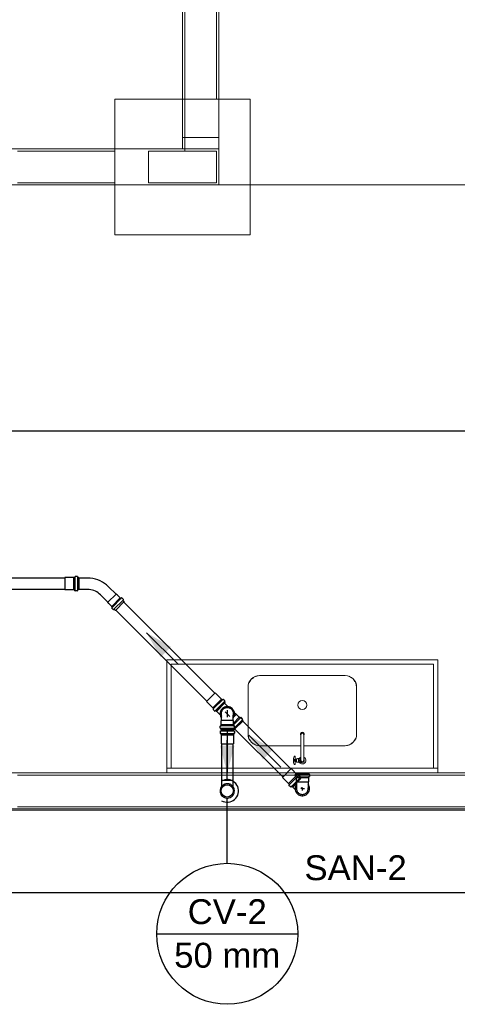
# Model space of a CAD drawing. Header units: millimetres. Extents: x -16331 to -10174, y -4135 to -3584.
# Tile 231 of 256: x -10360 to -10356, y -3954 to -3945. Entities that reach past the tile are written whole.
import ezdxf

# ---------------------------------------------------------------- set-up
doc = ezdxf.new("R2010")
doc.units = ezdxf.units.MM
doc.layers.add('A-DETL', color=7, linetype='Continuous', lineweight=5, true_color=0x00a600)
for name, color, linetype in [('CV-Condutos', 1, 'Continuous'), ('CV-Indicação coluna', 7, 'Continuous'), ('CV-Sentido conduto', 7, 'Continuous'), ('P-SANR-FIXT', 7, 'Continuous'), ('Q-CASE', 31, 'Continuous'), ('Simbolos', 7, 'Continuous'), ('Simbolos_int', 8, 'Continuous'), ('Textos', 7, 'Continuous')]:
    doc.layers.add(name, color=color, linetype=linetype)
for name, color, linetype, lineweight in [('DI-Detalhes', 1, 'Continuous', 30), ('I-WALL', 7, 'Continuous', 5), ('IFC-IfcSpace-Contorno', 250, 'Continuous', 5), ('IFC-IfcWall-Contorno', 250, 'Continuous', 5), ('IFC-IfcWallStandardCase-Contorno', 250, 'Continuous', 5), ('IFC-Pilar-Contorno', 83, 'Continuous', 5), ('IFC-Sapata-Contorno', 253, 'Continuous', 5), ('IFC-Viga-Contorno', 66, 'Continuous', 5), ('TQ-Condutos Gordura', 2, 'Continuous', 25), ('TQ-Sentido conduto Gordura', 42, 'Continuous', 30)]:
    doc.layers.add(name, color=color, linetype=linetype, lineweight=lineweight)
doc.styles.add('Arial', font='arial.ttf', dxfattribs={"height": 100})

msp = doc.modelspace()

# ---------------------------------------------------------------- hatches: boundary and pattern name
at = {"layer": 'CV-Condutos', "linetype": 'Continuous'}
msp.add_hatch(color=11, dxfattribs=at).paths.add_polyline_path([(-10358.0695, -3951.7252), (-10358.1084, -3951.8701), (-10358.0307, -3951.8701)])
at = {"layer": 'CV-Sentido conduto', "linetype": 'Continuous'}
msp.add_hatch(color=9, dxfattribs=at).paths.add_polyline_path([(-10358.0695, -3952.0154), (-10358.0048, -3951.7739), (-10358.1342, -3951.7739)])
at = {"layer": 'TQ-Sentido conduto Gordura', "linetype": 'Continuous'}
for points in [[(-10358.7846, -3950.7755), (-10358.6596, -3950.992), (-10358.5681, -3950.9005)], [(-10357.8786, -3951.6815), (-10357.7536, -3951.898), (-10357.6621, -3951.8065)]]:
    msp.add_hatch(color=42, dxfattribs=at).paths.add_polyline_path(points)

# ---------------------------------------------------------------- linework, layer by layer
at = {"layer": 'A-DETL', "color": 7, "lineweight": 5}
for p, q in [((-10358.1651, -3946.5152), (-10358.7651, -3946.5152)), ((-10358.7651, -3946.5152), (-10358.7651, -3946.7952)), ((-10358.1651, -3946.7952), (-10358.1651, -3946.5152)), ((-10358.7651, -3946.7952), (-10358.1651, -3946.7952))]:
    msp.add_line(p, q, dxfattribs=at)
at = {"layer": 'CV-Condutos'}
for p, q in [((-10358.1195, -3951.7577), (-10358.1195, -3952.084)), ((-10358.0195, -3951.7577), (-10358.0195, -3952.084))]:
    msp.add_line(p, q, dxfattribs=at)
for points in [[(-10358.0695, -3952.0752), (-10358.0695, -3951.7252)], [(-10358.1195, -3952.2618), (-10358.1056, -3952.2685), (-10358.0907, -3952.2729), (-10358.0754, -3952.275), (-10358.0599, -3952.2747), (-10358.0446, -3952.272), (-10358.0299, -3952.267), (-10358.0162, -3952.2598), (-10358.0038, -3952.2505), (-10357.9929, -3952.2395), (-10357.9839, -3952.2268), (-10357.977, -3952.213), (-10357.9722, -3952.1982), (-10357.9698, -3952.1829), (-10357.9698, -3952.1674), (-10357.9722, -3952.1521), (-10357.977, -3952.1374), (-10357.9839, -3952.1235), (-10357.9929, -3952.1109), (-10358.0038, -3952.0998), (-10358.0162, -3952.0906), (-10358.0299, -3952.0834), (-10358.0446, -3952.0783), (-10358.0599, -3952.0756), (-10358.0754, -3952.0753), (-10358.0907, -3952.0774), (-10358.1056, -3952.0819), (-10358.1195, -3952.0886)]]:
    msp.add_lwpolyline(points, dxfattribs=at)
at = {"layer": 'CV-Indicação coluna'}
for p, q in [((-10358.0695, -3952.8157), (-10358.0695, -3952.2388)), ((-10358.6931, -3953.4393), (-10357.4459, -3953.4393))]:
    msp.add_line(p, q, dxfattribs=at)
msp.add_circle((-10358.0695, -3953.4393), 0.6236, dxfattribs=at)
at = {"layer": 'CV-Sentido conduto'}
msp.add_lwpolyline([(-10358.0695, -3951.6504), (-10358.0695, -3952.0154)], dxfattribs=at)
at = {"layer": 'DI-Detalhes'}
msp.add_lwpolyline([(-10361.2555, -3948.9888), (-10352.6115, -3948.9888), (-10352.6115, -3953.0779), (-10361.2555, -3953.0779), (-10361.2555, -3948.9888)], dxfattribs=at)
at = {"layer": 'I-WALL', "lineweight": 5}
for p, q in [((-10358.4649, -3946.3952), (-10358.4649, -3946.4952)), ((-10358.1449, -3946.3952), (-10358.4649, -3946.3952)), ((-10358.1449, -3946.8152), (-10358.1449, -3946.3952)), ((-10358.4649, -3946.4952), (-10363.2651, -3946.4952)), ((-10360.2049, -3946.8152), (-10358.1449, -3946.8152)), ((-10354.6051, -3952.0152), (-10360.2049, -3952.0152)), ((-10364.8449, -3952.3352), (-10347.1649, -3952.3352))]:
    msp.add_line(p, q, dxfattribs=at)
at = {"layer": 'IFC-IfcSpace-Contorno', "lineweight": 5}
for p, q in [((-10358.4649, -3946.0502), (-10358.4649, -3944.0952)), ((-10358.1449, -3944.4152), (-10358.1449, -3946.4952)), ((-10358.4649, -3946.4952), (-10358.4649, -3946.0502)), ((-10362.9926, -3946.4952), (-10358.4649, -3946.4952)), ((-10358.1449, -3946.4952), (-10358.1449, -3946.679)), ((-10358.1449, -3946.679), (-10358.1449, -3946.8152)), ((-10359.887, -3946.8152), (-10360.2049, -3946.8152)), ((-10358.1449, -3946.8152), (-10359.887, -3946.8152)), ((-10354.9451, -3946.8152), (-10358.1449, -3946.8152)), ((-10358.1449, -3946.8152), (-10357.9632, -3946.8152)), ((-10357.9632, -3946.8152), (-10354.9451, -3946.8152)), ((-10360.2049, -3952.0152), (-10359.887, -3952.0152)), ((-10359.887, -3952.0152), (-10354.6051, -3952.0152))]:
    msp.add_line(p, q, dxfattribs=at)
at = {"layer": 'IFC-IfcWall-Contorno', "lineweight": 5}
for p, q in [((-10358.4649, -3944.4152), (-10358.4649, -3945.4789)), ((-10358.1449, -3945.4789), (-10358.1449, -3944.4152)), ((-10358.4649, -3945.4789), (-10358.4649, -3946.4417)), ((-10358.1449, -3946.4417), (-10358.1449, -3945.4789)), ((-10358.4649, -3946.4417), (-10358.4649, -3946.4861)), ((-10358.1449, -3946.4861), (-10358.1449, -3946.4417)), ((-10358.4649, -3946.4861), (-10358.4649, -3946.4952)), ((-10358.4649, -3946.4952), (-10358.4365, -3946.4952)), ((-10358.4365, -3946.4952), (-10358.1449, -3946.4952)), ((-10358.1449, -3946.4952), (-10358.1449, -3946.4861)), ((-10358.9544, -3952.0152), (-10360.2049, -3952.0152)), ((-10358.6119, -3952.0152), (-10358.9544, -3952.0152)), ((-10354.6051, -3952.0152), (-10358.6119, -3952.0152)), ((-10364.8549, -3952.3452), (-10347.1549, -3952.3452)), ((-10360.2049, -3952.3352), (-10358.9544, -3952.3352)), ((-10354.6051, -3952.3352), (-10360.2049, -3952.3352)), ((-10358.9544, -3952.3352), (-10358.6119, -3952.3352)), ((-10358.6119, -3952.3352), (-10354.6051, -3952.3352))]:
    msp.add_line(p, q, dxfattribs=at)
at = {"layer": 'IFC-IfcWallStandardCase-Contorno', "lineweight": 5}
for p, q in [((-10358.6261, -3946.4952), (-10363.2651, -3946.4952)), ((-10358.4649, -3946.4952), (-10358.6261, -3946.4952)), ((-10358.1449, -3946.4952), (-10358.4649, -3946.4952)), ((-10358.1449, -3946.5235), (-10358.1449, -3946.4952)), ((-10358.1449, -3946.8152), (-10358.1449, -3946.5235)), ((-10360.2049, -3946.8152), (-10358.6261, -3946.8152)), ((-10358.6261, -3946.8152), (-10358.1449, -3946.8152))]:
    msp.add_line(p, q, dxfattribs=at)
at = {"layer": 'IFC-Pilar-Contorno', "lineweight": 5}
for p, q in [((-10358.7651, -3946.5152), (-10358.7651, -3946.7591)), ((-10358.6879, -3946.5152), (-10358.7651, -3946.5152)), ((-10358.4451, -3946.5152), (-10358.6879, -3946.5152)), ((-10358.1651, -3946.5152), (-10358.4451, -3946.5152)), ((-10358.1651, -3946.5512), (-10358.1651, -3946.5152)), ((-10358.1651, -3946.7952), (-10358.1651, -3946.5512)), ((-10358.7651, -3946.7591), (-10358.7651, -3946.7952)), ((-10358.7651, -3946.7952), (-10358.2423, -3946.7952)), ((-10358.2423, -3946.7952), (-10358.1651, -3946.7952))]:
    msp.add_line(p, q, dxfattribs=at)
at = {"layer": 'IFC-Sapata-Contorno', "lineweight": 5}
for p, q in [((-10359.0651, -3946.0552), (-10359.0651, -3946.5152)), ((-10358.7651, -3946.0552), (-10359.0651, -3946.0552)), ((-10358.4451, -3946.0552), (-10358.7651, -3946.0552)), ((-10358.1651, -3946.0552), (-10358.4451, -3946.0552)), ((-10357.8651, -3946.0552), (-10358.1651, -3946.0552)), ((-10357.8651, -3946.5152), (-10357.8651, -3946.0552)), ((-10359.0651, -3946.5152), (-10359.0651, -3946.7952)), ((-10357.8651, -3946.7952), (-10357.8651, -3946.5152)), ((-10359.0651, -3946.7952), (-10359.0651, -3947.2552)), ((-10357.8651, -3947.2552), (-10357.8651, -3946.7952)), ((-10359.0651, -3947.2552), (-10358.4451, -3947.2552)), ((-10358.4451, -3947.2552), (-10358.1651, -3947.2552)), ((-10358.1651, -3947.2552), (-10357.8651, -3947.2552))]:
    msp.add_line(p, q, dxfattribs=at)
at = {"layer": 'IFC-Viga-Contorno', "lineweight": 5}
for p, q in [((-10358.4451, -3944.695), (-10358.4451, -3946.0552)), ((-10358.1651, -3946.0552), (-10358.1651, -3944.695)), ((-10358.4451, -3946.0552), (-10358.4451, -3946.5152)), ((-10359.0651, -3946.5152), (-10359.9251, -3946.5152)), ((-10358.4451, -3946.5152), (-10358.1651, -3946.5152)), ((-10359.9251, -3946.7952), (-10359.0651, -3946.7952)), ((-10355.2051, -3952.0352), (-10359.9251, -3952.0352)), ((-10359.9251, -3952.3152), (-10355.2051, -3952.3152))]:
    msp.add_line(p, q, dxfattribs=at)
at = {"layer": 'P-SANR-FIXT', "lineweight": 5}
for p, q in [((-10357.4171, -3951.6844), (-10357.4171, -3951.675)), ((-10357.4171, -3951.6844), (-10357.4171, -3951.8761)), ((-10357.3926, -3951.6844), (-10357.3926, -3951.675)), ((-10357.3926, -3951.8761), (-10357.3926, -3951.6844)), ((-10357.4691, -3951.8687), (-10357.4772, -3951.8687)), ((-10357.4691, -3951.8942), (-10357.4691, -3951.8687)), ((-10357.4838, -3951.8982), (-10357.4691, -3951.8982)), ((-10357.4834, -3951.9122), (-10357.4691, -3951.9122)), ((-10357.4772, -3951.9417), (-10357.4691, -3951.9417)), ((-10357.4593, -3951.8944), (-10357.4691, -3951.8942)), ((-10357.4691, -3951.9161), (-10357.4691, -3951.8942)), ((-10357.4691, -3951.9161), (-10357.4593, -3951.9159)), ((-10357.4691, -3951.9417), (-10357.4691, -3951.9161)), ((-10357.4593, -3951.8964), (-10357.4593, -3951.8944)), ((-10357.4576, -3951.8964), (-10357.4593, -3951.8964)), ((-10357.4593, -3951.8964), (-10357.4593, -3951.914)), ((-10357.4593, -3951.9159), (-10357.4593, -3951.914)), ((-10357.4593, -3951.914), (-10357.4576, -3951.914)), ((-10357.4473, -3951.8902), (-10357.4576, -3951.8902)), ((-10357.4576, -3951.8902), (-10357.4576, -3951.8964)), ((-10357.4576, -3951.914), (-10357.4576, -3951.8964)), ((-10357.4576, -3951.914), (-10357.4576, -3951.9202)), ((-10357.4576, -3951.9202), (-10357.4473, -3951.9202)), ((-10357.4376, -3951.888), (-10357.4473, -3951.888)), ((-10357.4473, -3951.888), (-10357.4473, -3951.8902)), ((-10357.4473, -3951.9202), (-10357.4473, -3951.9224)), ((-10357.4473, -3951.9224), (-10357.4376, -3951.9224)), ((-10357.4376, -3951.8898), (-10357.4376, -3951.888)), ((-10357.436, -3951.8898), (-10357.4376, -3951.8898)), ((-10357.4376, -3951.8898), (-10357.4376, -3951.9206)), ((-10357.4376, -3951.9224), (-10357.4376, -3951.9206)), ((-10357.4376, -3951.9206), (-10357.436, -3951.9206)), ((-10357.4311, -3951.8876), (-10357.436, -3951.8876)), ((-10357.436, -3951.8876), (-10357.436, -3951.8898)), ((-10357.436, -3951.9206), (-10357.436, -3951.8898)), ((-10357.436, -3951.9206), (-10357.436, -3951.9227)), ((-10357.436, -3951.9227), (-10357.4311, -3951.9227)), ((-10357.4311, -3951.8876), (-10357.4171, -3951.8876)), ((-10357.408, -3951.9228), (-10357.431, -3951.9228)), ((-10357.4171, -3951.8761), (-10357.4171, -3951.9052)), ((-10357.3926, -3951.8761), (-10357.3926, -3951.9052))]:
    msp.add_line(p, q, dxfattribs=at)
for centre, radius, start, end in [((-10357.4049, -3951.6727), 0.0158, 0, 180.02653), ((-10357.4049, -3951.6747), 0.0158, 331.54213, 208.45787), ((-10357.3996, -3951.6727), 0.021, 180.01993, 213.67392), ((-10357.4049, -3951.675), 0.0122, 0, 180), ((-10357.4101, -3951.6727), 0.021, 326.32608, 0), ((-10357.3663, -3951.9052), 0.1177, 162.43335, 180), ((-10357.4772, -3951.8701), 0.0014, 90, 162.43335), ((-10357.3663, -3951.9052), 0.1177, 180, 197.56665), ((-10357.3663, -3951.9052), 0.1122, 176.41321, 183.58679), ((-10357.4772, -3951.9403), 0.0014, 197.56665, 270), ((-10357.4049, -3951.9052), 0.0316, 112.83102, 146.24994), ((-10357.4049, -3951.9052), 0.0316, 213.75006, 270), ((-10357.4134, -3951.9065), 0.0165, 136.62447, 175.37553), ((-10357.4146, -3951.9043), 0.0153, 183.27629, 222.72371), ((-10357.4074, -3951.8977), 0.025, 222.72371, 247.27629), ((-10357.4097, -3951.91), 0.0216, 110.08902, 136.62447), ((-10357.4049, -3951.9052), 0.0179, 133.21707, 46.78293), ((-10357.4049, -3951.9052), 0.0122, 180, 0), ((-10357.4043, -3951.8843), 0.0387, 250.63941, 264.82997), ((-10357.4049, -3951.9052), 0.0316, 270, 67.16898)]:
    msp.add_arc(centre, radius, start, end, dxfattribs=at)
at = {"layer": 'Q-CASE', "lineweight": 5}
for p, q in [((-10356.2049, -3951.0152), (-10358.6049, -3951.0152)), ((-10358.6049, -3951.0152), (-10358.6049, -3951.9752)), ((-10358.5649, -3951.9752), (-10358.5649, -3951.0552)), ((-10358.5649, -3951.0552), (-10356.2449, -3951.0552)), ((-10356.2449, -3951.0552), (-10356.2449, -3951.9752)), ((-10356.2049, -3951.9752), (-10356.2049, -3951.0152)), ((-10357.7833, -3951.1552), (-10357.0265, -3951.1552)), ((-10357.8849, -3951.6736), (-10357.8849, -3951.2568)), ((-10356.9249, -3951.2568), (-10356.9249, -3951.6736)), ((-10357.4171, -3951.7752), (-10357.7833, -3951.7752)), ((-10357.0265, -3951.7752), (-10357.3926, -3951.7752)), ((-10356.2049, -3951.9752), (-10358.6049, -3951.9752)), ((-10358.6049, -3952.0152), (-10358.6049, -3951.9752)), ((-10356.2049, -3951.9752), (-10356.2049, -3952.0152))]:
    msp.add_line(p, q, dxfattribs=at)
at = {"layer": 'Q-CASE', "linetype": 'Continuous', "lineweight": 5}
for p, q in [((-10357.8337, -3951.1707), (-10357.8557, -3951.1859)), ((-10357.7833, -3951.1552), (-10357.8187, -3951.1624)), ((-10356.9689, -3951.1754), (-10356.9865, -3951.1643)), ((-10357.8646, -3951.1992), (-10357.8757, -3951.2168)), ((-10356.9403, -3951.2063), (-10356.9555, -3951.1843)), ((-10356.9249, -3951.2568), (-10356.9321, -3951.2214)), ((-10357.8849, -3951.6736), (-10357.8776, -3951.709)), ((-10357.8694, -3951.724), (-10357.8542, -3951.746)), ((-10357.8408, -3951.7549), (-10357.8232, -3951.7661)), ((-10357.0265, -3951.7752), (-10356.991, -3951.7679)), ((-10356.976, -3951.7597), (-10356.954, -3951.7445)), ((-10356.9451, -3951.7312), (-10356.934, -3951.7135))]:
    msp.add_line(p, q, dxfattribs=at)
at = {"layer": 'Q-CASE', "lineweight": 5}
for centre, start, end in [((-10357.7833, -3951.2568), 90, 180), ((-10357.0265, -3951.2568), 0, 90), ((-10357.7833, -3951.6736), 180, 270), ((-10357.0265, -3951.6736), 270, 0)]:
    msp.add_arc(centre, 0.1016, start, end, dxfattribs=at)
at = {"layer": 'Q-CASE', "linetype": 'Continuous', "lineweight": 5}
for centre, radius, start, end in [((-10357.7833, -3951.2568), 0.1016, 110.02868, 114.97132), ((-10357.0265, -3951.2568), 0.1016, 65.02868, 69.97132), ((-10357.7833, -3951.2568), 0.1016, 155.02868, 159.97132), ((-10357.0265, -3951.2568), 0.1016, 20.02868, 24.97132), ((-10357.4049, -3951.4161), 0.04, 0, 180), ((-10357.4049, -3951.4161), 0.04, 180, 0), ((-10357.7833, -3951.6736), 0.1016, 200.02868, 204.97132), ((-10357.7833, -3951.6736), 0.1016, 245.02868, 249.97132), ((-10357.0265, -3951.6736), 0.1016, 290.02868, 294.97132), ((-10357.0265, -3951.6736), 0.1016, 335.02868, 339.97132)]:
    msp.add_arc(centre, radius, start, end, dxfattribs=at)
at = {"layer": 'Simbolos'}
for p, q in [((-10359.4289, -3950.2889), (-10359.507, -3950.2889)), ((-10359.4285, -3950.2885), (-10359.4289, -3950.2889)), ((-10359.4191, -3950.2885), (-10359.4285, -3950.2885)), ((-10359.4166, -3950.2814), (-10359.4171, -3950.2867)), ((-10359.3971, -3950.2796), (-10359.4146, -3950.2796)), ((-10359.3952, -3950.2811), (-10359.3936, -3950.287)), ((-10359.383, -3950.2885), (-10359.3917, -3950.2885)), ((-10359.383, -3950.2885), (-10359.383, -3950.3979)), ((-10359.304, -3950.2925), (-10359.383, -3950.2925)), ((-10359.053, -3950.4354), (-10359.1196, -3950.3688)), ((-10359.4289, -3950.3975), (-10359.507, -3950.3975)), ((-10359.4285, -3950.3979), (-10359.4289, -3950.3975)), ((-10359.4191, -3950.3979), (-10359.4285, -3950.3979)), ((-10359.4166, -3950.405), (-10359.4171, -3950.3997)), ((-10359.3971, -3950.4068), (-10359.4146, -3950.4068)), ((-10359.3952, -3950.4053), (-10359.3936, -3950.3994)), ((-10359.383, -3950.3979), (-10359.3917, -3950.3979)), ((-10359.304, -3950.3939), (-10359.383, -3950.3939)), ((-10359.1247, -3950.5071), (-10359.1913, -3950.4405)), ((-10359.0052, -3950.4684), (-10359.0917, -3950.555)), ((-10359.0423, -3950.4416), (-10359.053, -3950.4354)), ((-10359.0155, -3950.4684), (-10359.0423, -3950.4416)), ((-10359.0142, -3950.4692), (-10359.0155, -3950.4684)), ((-10359.0115, -3950.4719), (-10359.0142, -3950.4692)), ((-10358.9886, -3950.4821), (-10359.0024, -3950.4684)), ((-10359.1185, -3950.5179), (-10359.1247, -3950.5071)), ((-10359.0917, -3950.5446), (-10359.1185, -3950.5179)), ((-10359.091, -3950.546), (-10359.0917, -3950.5446)), ((-10359.078, -3950.5715), (-10359.0917, -3950.5578)), ((-10359.0883, -3950.5487), (-10359.091, -3950.546)), ((-10358.9886, -3950.4849), (-10359.0752, -3950.5715)), ((-10358.9818, -3950.5012), (-10359.059, -3950.5783)), ((-10358.9868, -3950.4965), (-10358.9921, -3950.4912)), ((-10358.9868, -3950.4965), (-10358.981, -3950.4981)), ((-10358.9818, -3950.5012), (-10358.981, -3950.4981)), ((-10359.0636, -3950.5733), (-10359.0689, -3950.568)), ((-10359.0636, -3950.5733), (-10359.0621, -3950.5792)), ((-10359.059, -3950.5783), (-10359.0621, -3950.5792)), ((-10358.121, -3951.3623), (-10358.1762, -3951.3071)), ((-10358.1978, -3951.4391), (-10358.253, -3951.3839)), ((-10358.0883, -3951.3945), (-10358.1656, -3951.4719)), ((-10358.1204, -3951.3623), (-10358.121, -3951.3623)), ((-10358.1138, -3951.369), (-10358.1204, -3951.3623)), ((-10358.1071, -3951.3657), (-10358.1111, -3951.3691)), ((-10358.092, -3951.3782), (-10358.1044, -3951.3658)), ((-10358.0917, -3951.3806), (-10358.0947, -3951.3859)), ((-10358.0883, -3951.3945), (-10358.0944, -3951.3884)), ((-10358.0602, -3951.4307), (-10358.0923, -3951.3986)), ((-10358.1978, -3951.4397), (-10358.1978, -3951.4391)), ((-10358.1912, -3951.4463), (-10358.1978, -3951.4397)), ((-10358.1944, -3951.4531), (-10358.1911, -3951.449)), ((-10358.1819, -3951.4682), (-10358.1943, -3951.4558)), ((-10358.1795, -3951.4685), (-10358.1742, -3951.4654)), ((-10358.1656, -3951.4719), (-10358.1718, -3951.4657)), ((-10358.1319, -3951.5024), (-10358.164, -3951.4703)), ((-10358.1196, -3951.5506), (-10358.1196, -3951.5142)), ((-10358.0182, -3951.5506), (-10358.0182, -3951.5142)), ((-10357.9913, -3951.4996), (-10358.0059, -3951.485)), ((-10357.9995, -3951.4914), (-10357.9972, -3951.4895)), ((-10357.993, -3951.4936), (-10357.9972, -3951.4895)), ((-10357.995, -3951.496), (-10357.993, -3951.4936)), ((-10357.9862, -3951.4996), (-10357.9913, -3951.4996)), ((-10357.9624, -3951.5234), (-10357.9862, -3951.4996)), ((-10357.9619, -3951.5234), (-10357.9624, -3951.5234)), ((-10357.9553, -3951.53), (-10357.9619, -3951.5234)), ((-10358.1325, -3951.6195), (-10358.1325, -3951.602)), ((-10358.1307, -3951.6), (-10358.1255, -3951.5995)), ((-10358.1236, -3951.5882), (-10358.1232, -3951.5878)), ((-10358.1236, -3951.5976), (-10358.1236, -3951.5882)), ((-10358.1232, -3951.5542), (-10358.1196, -3951.5506)), ((-10358.1232, -3951.5878), (-10358.1232, -3951.5542)), ((-10358.0146, -3951.5542), (-10358.0182, -3951.5506)), ((-10358.0146, -3951.5878), (-10358.0146, -3951.5542)), ((-10358.0142, -3951.5882), (-10358.0146, -3951.5878)), ((-10358.0142, -3951.5976), (-10358.0142, -3951.5882)), ((-10358.0072, -3951.6), (-10358.0124, -3951.5995)), ((-10357.9297, -3951.5556), (-10358.0071, -3951.6329)), ((-10358.0053, -3951.6195), (-10358.0053, -3951.602)), ((-10357.9485, -3951.5267), (-10357.9526, -3951.5301)), ((-10357.9334, -3951.5393), (-10357.9458, -3951.5269)), ((-10357.9331, -3951.5417), (-10357.9362, -3951.547)), ((-10357.9297, -3951.5556), (-10357.9359, -3951.5494)), ((-10358.1331, -3951.6479), (-10358.1331, -3951.6654)), ((-10358.1317, -3951.6459), (-10358.1257, -3951.6443)), ((-10358.1313, -3951.6674), (-10358.1261, -3951.6678)), ((-10358.1311, -3951.6215), (-10358.1251, -3951.623)), ((-10358.1242, -3951.6337), (-10358.0148, -3951.6337)), ((-10358.1242, -3951.6337), (-10358.1242, -3951.6424)), ((-10358.1242, -3951.6698), (-10358.1242, -3951.6792)), ((-10358.1242, -3951.6792), (-10358.1238, -3951.6796)), ((-10358.1238, -3951.6796), (-10358.1238, -3951.7577)), ((-10358.1236, -3951.6337), (-10358.1236, -3951.625)), ((-10358.0142, -3951.6337), (-10358.1236, -3951.6337)), ((-10358.0148, -3951.6792), (-10358.0152, -3951.6796)), ((-10358.0152, -3951.6796), (-10358.0152, -3951.7577)), ((-10358.0148, -3951.6337), (-10358.0148, -3951.6424)), ((-10358.0148, -3951.6698), (-10358.0148, -3951.6792)), ((-10358.0142, -3951.6337), (-10358.0142, -3951.625)), ((-10358.0074, -3951.6459), (-10358.0134, -3951.6443)), ((-10358.0071, -3951.6329), (-10358.0132, -3951.6268)), ((-10358.0078, -3951.6674), (-10358.013, -3951.6678)), ((-10358.0068, -3951.6215), (-10358.0128, -3951.6231)), ((-10358.0059, -3951.6479), (-10358.0059, -3951.6654)), ((-10357.4497, -3952.0336), (-10357.5049, -3951.9784)), ((-10357.4686, -3952.0293), (-10357.4686, -3952.0469)), ((-10357.4671, -3952.0274), (-10357.4612, -3952.0258)), ((-10357.4597, -3952.0152), (-10357.3503, -3952.0152)), ((-10357.4597, -3952.0152), (-10357.4597, -3952.0239)), ((-10357.4492, -3952.0336), (-10357.4497, -3952.0336)), ((-10357.4425, -3952.0402), (-10357.4492, -3952.0336)), ((-10357.4358, -3952.037), (-10357.4398, -3952.0404)), ((-10357.4207, -3952.0495), (-10357.4331, -3952.0371)), ((-10357.3503, -3952.0152), (-10357.3503, -3952.0239)), ((-10357.3428, -3952.0274), (-10357.3488, -3952.0258)), ((-10357.3414, -3952.0293), (-10357.3414, -3952.0469)), ((-10358.1202, -3952.084), (-10358.1202, -3952.1368)), ((-10358.0188, -3952.084), (-10358.0188, -3952.1368)), ((-10357.5265, -3952.1104), (-10357.5817, -3952.0552)), ((-10357.5265, -3952.111), (-10357.5265, -3952.1104)), ((-10357.5199, -3952.1176), (-10357.5265, -3952.111)), ((-10357.5232, -3952.1243), (-10357.5198, -3952.1203)), ((-10357.5106, -3952.1394), (-10357.523, -3952.127)), ((-10357.417, -3952.0658), (-10357.4943, -3952.1432)), ((-10357.4667, -3952.0489), (-10357.4615, -3952.0493)), ((-10357.4597, -3952.0513), (-10357.4597, -3952.0607)), ((-10357.4597, -3952.0607), (-10357.4593, -3952.0611)), ((-10357.4593, -3952.0611), (-10357.4593, -3952.0947)), ((-10357.4593, -3952.0947), (-10357.4557, -3952.0983)), ((-10357.4557, -3952.0983), (-10357.4557, -3952.1488)), ((-10357.4204, -3952.0519), (-10357.4235, -3952.0572)), ((-10357.417, -3952.0658), (-10357.4231, -3952.0596)), ((-10357.3507, -3952.0947), (-10357.3543, -3952.0983)), ((-10357.3543, -3952.0983), (-10357.3543, -3952.1488)), ((-10357.3503, -3952.0607), (-10357.3507, -3952.0611)), ((-10357.3507, -3952.0611), (-10357.3507, -3952.0947)), ((-10357.3503, -3952.0513), (-10357.3503, -3952.0607)), ((-10357.3432, -3952.0489), (-10357.3484, -3952.0493)), ((-10357.5082, -3952.1398), (-10357.5029, -3952.1367)), ((-10357.4943, -3952.1432), (-10357.5005, -3952.137)), ((-10357.468, -3952.1639), (-10357.4893, -3952.1425))]:
    msp.add_line(p, q, dxfattribs=at)
for points in [[(-10359.4191, -3950.2885), (-10359.4188, -3950.2884), (-10359.4185, -3950.2884), (-10359.4182, -3950.2882), (-10359.4179, -3950.2881), (-10359.4176, -3950.2878), (-10359.4174, -3950.2876), (-10359.4173, -3950.2873), (-10359.4172, -3950.287), (-10359.4171, -3950.2866)], [(-10359.4146, -3950.2796), (-10359.415, -3950.2796), (-10359.4153, -3950.2797), (-10359.4156, -3950.2798), (-10359.4159, -3950.28), (-10359.4161, -3950.2802), (-10359.4163, -3950.2805), (-10359.4165, -3950.2808), (-10359.4166, -3950.2811), (-10359.4166, -3950.2814)], [(-10359.3952, -3950.2811), (-10359.3953, -3950.2808), (-10359.3954, -3950.2805), (-10359.3956, -3950.2803), (-10359.3958, -3950.2801), (-10359.396, -3950.2799), (-10359.3963, -3950.2798), (-10359.3966, -3950.2797), (-10359.3968, -3950.2796), (-10359.3971, -3950.2796)], [(-10359.3936, -3950.287), (-10359.3935, -3950.2873), (-10359.3934, -3950.2875), (-10359.3932, -3950.2878), (-10359.393, -3950.288), (-10359.3928, -3950.2881), (-10359.3925, -3950.2883), (-10359.3922, -3950.2884), (-10359.392, -3950.2885), (-10359.3917, -3950.2885)], [(-10359.1196, -3950.3688), (-10359.1364, -3950.3535), (-10359.1544, -3950.3396), (-10359.1736, -3950.3274), (-10359.1938, -3950.3169), (-10359.2148, -3950.3082), (-10359.2365, -3950.3014), (-10359.2587, -3950.2964), (-10359.2812, -3950.2935), (-10359.304, -3950.2925)], [(-10359.4171, -3950.3997), (-10359.4172, -3950.3994), (-10359.4173, -3950.3991), (-10359.4174, -3950.3988), (-10359.4176, -3950.3985), (-10359.4179, -3950.3983), (-10359.4182, -3950.3981), (-10359.4185, -3950.398), (-10359.4188, -3950.3979), (-10359.4191, -3950.3979)], [(-10359.4166, -3950.4049), (-10359.4166, -3950.4053), (-10359.4165, -3950.4056), (-10359.4163, -3950.4059), (-10359.4161, -3950.4061), (-10359.4159, -3950.4064), (-10359.4156, -3950.4065), (-10359.4153, -3950.4067), (-10359.415, -3950.4067), (-10359.4146, -3950.4068)], [(-10359.3971, -3950.4068), (-10359.3968, -3950.4068), (-10359.3966, -3950.4067), (-10359.3963, -3950.4066), (-10359.396, -3950.4064), (-10359.3958, -3950.4063), (-10359.3956, -3950.4061), (-10359.3954, -3950.4058), (-10359.3953, -3950.4056), (-10359.3952, -3950.4053)], [(-10359.3917, -3950.3979), (-10359.392, -3950.3979), (-10359.3922, -3950.398), (-10359.3925, -3950.3981), (-10359.3928, -3950.3982), (-10359.393, -3950.3984), (-10359.3932, -3950.3986), (-10359.3934, -3950.3988), (-10359.3935, -3950.3991), (-10359.3936, -3950.3994)], [(-10359.1913, -3950.4405), (-10359.2016, -3950.4311), (-10359.2126, -3950.4227), (-10359.2243, -3950.4152), (-10359.2366, -3950.4088), (-10359.2495, -3950.4035), (-10359.2627, -3950.3993), (-10359.2763, -3950.3963), (-10359.2901, -3950.3945), (-10359.304, -3950.3939)], [(-10359.0115, -3950.4719), (-10359.0112, -3950.4721), (-10359.0109, -3950.4723), (-10359.0106, -3950.4724), (-10359.0102, -3950.4724), (-10359.0099, -3950.4724), (-10359.0095, -3950.4724), (-10359.0092, -3950.4723), (-10359.0089, -3950.4721), (-10359.0087, -3950.4719)], [(-10359.0024, -3950.4684), (-10359.0026, -3950.4682), (-10359.0029, -3950.468), (-10359.0033, -3950.4679), (-10359.0036, -3950.4678), (-10359.0039, -3950.4678), (-10359.0043, -3950.4679), (-10359.0046, -3950.468), (-10359.0049, -3950.4682), (-10359.0052, -3950.4684)], [(-10359.0917, -3950.555), (-10359.092, -3950.5552), (-10359.0921, -3950.5555), (-10359.0923, -3950.5558), (-10359.0923, -3950.5562), (-10359.0923, -3950.5565), (-10359.0923, -3950.5569), (-10359.0921, -3950.5572), (-10359.092, -3950.5575), (-10359.0917, -3950.5578)], [(-10359.0883, -3950.5515), (-10359.088, -3950.5512), (-10359.0879, -3950.5509), (-10359.0878, -3950.5506), (-10359.0877, -3950.5502), (-10359.0877, -3950.5499), (-10359.0878, -3950.5496), (-10359.0879, -3950.5492), (-10359.088, -3950.5489), (-10359.0883, -3950.5487)], [(-10358.9921, -3950.4884), (-10358.9923, -3950.4887), (-10358.9925, -3950.489), (-10358.9926, -3950.4893), (-10358.9927, -3950.4897), (-10358.9927, -3950.49), (-10358.9926, -3950.4903), (-10358.9925, -3950.4907), (-10358.9923, -3950.491), (-10358.9921, -3950.4912)], [(-10358.9886, -3950.4849), (-10358.9884, -3950.4847), (-10358.9882, -3950.4844), (-10358.9881, -3950.4841), (-10358.9881, -3950.4837), (-10358.9881, -3950.4834), (-10358.9881, -3950.483), (-10358.9882, -3950.4827), (-10358.9884, -3950.4824), (-10358.9886, -3950.4821)], [(-10359.078, -3950.5715), (-10359.0778, -3950.5717), (-10359.0775, -3950.5719), (-10359.0771, -3950.572), (-10359.0768, -3950.5721), (-10359.0764, -3950.5721), (-10359.0761, -3950.572), (-10359.0758, -3950.5719), (-10359.0755, -3950.5717), (-10359.0752, -3950.5715)], [(-10359.0689, -3950.568), (-10359.0692, -3950.5678), (-10359.0695, -3950.5676), (-10359.0698, -3950.5675), (-10359.0701, -3950.5675), (-10359.0705, -3950.5675), (-10359.0708, -3950.5675), (-10359.0712, -3950.5676), (-10359.0715, -3950.5678), (-10359.0717, -3950.568)], [(-10358.1138, -3951.369), (-10358.1136, -3951.3692), (-10358.1133, -3951.3693), (-10358.113, -3951.3695), (-10358.1127, -3951.3695), (-10358.1123, -3951.3695), (-10358.112, -3951.3695), (-10358.1117, -3951.3694), (-10358.1114, -3951.3693), (-10358.1111, -3951.3691)], [(-10358.1044, -3951.3658), (-10358.1046, -3951.3656), (-10358.1049, -3951.3654), (-10358.1052, -3951.3653), (-10358.1055, -3951.3652), (-10358.1059, -3951.3652), (-10358.1062, -3951.3653), (-10358.1065, -3951.3654), (-10358.1068, -3951.3655), (-10358.1071, -3951.3657)], [(-10358.0947, -3951.3859), (-10358.0949, -3951.3862), (-10358.095, -3951.3865), (-10358.095, -3951.3868), (-10358.095, -3951.3871), (-10358.095, -3951.3874), (-10358.0949, -3951.3876), (-10358.0948, -3951.3879), (-10358.0946, -3951.3881), (-10358.0944, -3951.3884)], [(-10358.0917, -3951.3806), (-10358.0915, -3951.3804), (-10358.0915, -3951.3801), (-10358.0914, -3951.3798), (-10358.0914, -3951.3795), (-10358.0914, -3951.3792), (-10358.0915, -3951.3789), (-10358.0916, -3951.3787), (-10358.0918, -3951.3784), (-10358.092, -3951.3782)], [(-10358.1944, -3951.4531), (-10358.1946, -3951.4533), (-10358.1948, -3951.4536), (-10358.1949, -3951.4539), (-10358.1949, -3951.4543), (-10358.1949, -3951.4546), (-10358.1948, -3951.4549), (-10358.1947, -3951.4552), (-10358.1945, -3951.4555), (-10358.1943, -3951.4558)], [(-10358.1911, -3951.449), (-10358.1909, -3951.4487), (-10358.1907, -3951.4484), (-10358.1906, -3951.4481), (-10358.1906, -3951.4478), (-10358.1906, -3951.4475), (-10358.1907, -3951.4472), (-10358.1908, -3951.4468), (-10358.191, -3951.4466), (-10358.1912, -3951.4463)], [(-10358.1819, -3951.4682), (-10358.1817, -3951.4683), (-10358.1815, -3951.4685), (-10358.1812, -3951.4686), (-10358.1809, -3951.4687), (-10358.1806, -3951.4687), (-10358.1803, -3951.4687), (-10358.1801, -3951.4687), (-10358.1798, -3951.4686), (-10358.1795, -3951.4685)], [(-10358.1718, -3951.4657), (-10358.172, -3951.4655), (-10358.1722, -3951.4654), (-10358.1725, -3951.4653), (-10358.1728, -3951.4652), (-10358.1731, -3951.4651), (-10358.1734, -3951.4651), (-10358.1737, -3951.4652), (-10358.1739, -3951.4653), (-10358.1742, -3951.4654)], [(-10358.0182, -3951.5142), (-10358.0158, -3951.5067), (-10358.0145, -3951.4989), (-10358.0143, -3951.491), (-10358.0153, -3951.4831), (-10358.0174, -3951.4755), (-10358.0205, -3951.4682), (-10358.0247, -3951.4615), (-10358.0298, -3951.4554), (-10358.0358, -3951.4502), (-10358.0424, -3951.4459), (-10358.0496, -3951.4425), (-10358.0572, -3951.4403), (-10358.065, -3951.4391), (-10358.0729, -3951.4391), (-10358.0807, -3951.4403), (-10358.0883, -3951.4425), (-10358.0955, -3951.4459), (-10358.1021, -3951.4502), (-10358.1081, -3951.4554), (-10358.1132, -3951.4615), (-10358.1174, -3951.4682), (-10358.1205, -3951.4755), (-10358.1226, -3951.4831), (-10358.1236, -3951.491), (-10358.1234, -3951.4989), (-10358.1221, -3951.5067), (-10358.1196, -3951.5142)], [(-10358.1307, -3951.6), (-10358.131, -3951.6001), (-10358.1313, -3951.6002), (-10358.1316, -3951.6003), (-10358.1319, -3951.6005), (-10358.1321, -3951.6008), (-10358.1323, -3951.601), (-10358.1324, -3951.6013), (-10358.1325, -3951.6017), (-10358.1325, -3951.602)], [(-10358.1255, -3951.5996), (-10358.1251, -3951.5995), (-10358.1248, -3951.5994), (-10358.1245, -3951.5992), (-10358.1243, -3951.599), (-10358.1241, -3951.5988), (-10358.1239, -3951.5985), (-10358.1237, -3951.5982), (-10358.1237, -3951.5979), (-10358.1236, -3951.5976)], [(-10358.0142, -3951.5976), (-10358.0142, -3951.5979), (-10358.0141, -3951.5982), (-10358.014, -3951.5985), (-10358.0138, -3951.5988), (-10358.0136, -3951.599), (-10358.0133, -3951.5992), (-10358.013, -3951.5994), (-10358.0127, -3951.5995), (-10358.0124, -3951.5996)], [(-10358.0053, -3951.602), (-10358.0054, -3951.6017), (-10358.0055, -3951.6014), (-10358.0056, -3951.6011), (-10358.0058, -3951.6008), (-10358.006, -3951.6005), (-10358.0062, -3951.6003), (-10358.0065, -3951.6002), (-10358.0068, -3951.6001), (-10358.0072, -3951.6)], [(-10357.9553, -3951.53), (-10357.955, -3951.5302), (-10357.9547, -3951.5304), (-10357.9544, -3951.5305), (-10357.9541, -3951.5306), (-10357.9538, -3951.5306), (-10357.9534, -3951.5306), (-10357.9531, -3951.5305), (-10357.9528, -3951.5303), (-10357.9526, -3951.5301)], [(-10357.9458, -3951.5269), (-10357.9461, -3951.5267), (-10357.9463, -3951.5265), (-10357.9467, -3951.5264), (-10357.947, -3951.5263), (-10357.9473, -3951.5263), (-10357.9476, -3951.5263), (-10357.9479, -3951.5264), (-10357.9482, -3951.5266), (-10357.9485, -3951.5268)], [(-10357.9362, -3951.547), (-10357.9363, -3951.5473), (-10357.9364, -3951.5475), (-10357.9364, -3951.5478), (-10357.9364, -3951.5481), (-10357.9364, -3951.5484), (-10357.9363, -3951.5487), (-10357.9362, -3951.5489), (-10357.936, -3951.5492), (-10357.9359, -3951.5494)], [(-10357.9331, -3951.5417), (-10357.933, -3951.5414), (-10357.9329, -3951.5411), (-10357.9328, -3951.5408), (-10357.9328, -3951.5406), (-10357.9329, -3951.5403), (-10357.933, -3951.54), (-10357.9331, -3951.5397), (-10357.9332, -3951.5395), (-10357.9334, -3951.5393)], [(-10358.1317, -3951.6459), (-10358.1319, -3951.646), (-10358.1322, -3951.6462), (-10358.1324, -3951.6463), (-10358.1326, -3951.6465), (-10358.1328, -3951.6468), (-10358.133, -3951.647), (-10358.1331, -3951.6473), (-10358.1331, -3951.6476), (-10358.1331, -3951.6479)], [(-10358.1331, -3951.6654), (-10358.1331, -3951.6657), (-10358.133, -3951.666), (-10358.1329, -3951.6663), (-10358.1327, -3951.6666), (-10358.1325, -3951.6668), (-10358.1322, -3951.667), (-10358.132, -3951.6672), (-10358.1316, -3951.6673), (-10358.1313, -3951.6674)], [(-10358.1325, -3951.6195), (-10358.1325, -3951.6198), (-10358.1325, -3951.6201), (-10358.1324, -3951.6204), (-10358.1322, -3951.6206), (-10358.132, -3951.6209), (-10358.1318, -3951.6211), (-10358.1316, -3951.6212), (-10358.1313, -3951.6214), (-10358.1311, -3951.6215)], [(-10358.1242, -3951.6698), (-10358.1243, -3951.6695), (-10358.1244, -3951.6692), (-10358.1245, -3951.6689), (-10358.1247, -3951.6686), (-10358.1249, -3951.6684), (-10358.1251, -3951.6682), (-10358.1254, -3951.668), (-10358.1257, -3951.6679), (-10358.1261, -3951.6678)], [(-10358.1257, -3951.6443), (-10358.1255, -3951.6442), (-10358.1252, -3951.6441), (-10358.125, -3951.6439), (-10358.1247, -3951.6437), (-10358.1246, -3951.6435), (-10358.1244, -3951.6432), (-10358.1243, -3951.643), (-10358.1243, -3951.6427), (-10358.1242, -3951.6424)], [(-10358.1236, -3951.625), (-10358.1237, -3951.6247), (-10358.1237, -3951.6244), (-10358.1238, -3951.6241), (-10358.124, -3951.6239), (-10358.1242, -3951.6237), (-10358.1244, -3951.6235), (-10358.1246, -3951.6233), (-10358.1249, -3951.6232), (-10358.1251, -3951.6231)], [(-10358.0148, -3951.6424), (-10358.0148, -3951.6427), (-10358.0148, -3951.643), (-10358.0147, -3951.6432), (-10358.0145, -3951.6435), (-10358.0143, -3951.6437), (-10358.0141, -3951.6439), (-10358.0139, -3951.6441), (-10358.0136, -3951.6442), (-10358.0134, -3951.6443)], [(-10358.013, -3951.6678), (-10358.0133, -3951.6679), (-10358.0137, -3951.668), (-10358.0139, -3951.6682), (-10358.0142, -3951.6684), (-10358.0144, -3951.6686), (-10358.0146, -3951.6689), (-10358.0147, -3951.6692), (-10358.0148, -3951.6695), (-10358.0148, -3951.6698)], [(-10358.0127, -3951.6231), (-10358.013, -3951.6232), (-10358.0133, -3951.6233), (-10358.0135, -3951.6235), (-10358.0137, -3951.6237), (-10358.0139, -3951.6239), (-10358.014, -3951.6241), (-10358.0141, -3951.6244), (-10358.0142, -3951.6247), (-10358.0142, -3951.625)], [(-10358.0132, -3951.6268), (-10358.0133, -3951.6267), (-10358.0134, -3951.6266), (-10358.0135, -3951.6265), (-10358.0136, -3951.6265), (-10358.0137, -3951.6264), (-10358.0139, -3951.6263), (-10358.014, -3951.6263), (-10358.0141, -3951.6263), (-10358.0142, -3951.6262)], [(-10358.0078, -3951.6674), (-10358.0074, -3951.6673), (-10358.0071, -3951.6672), (-10358.0068, -3951.667), (-10358.0066, -3951.6668), (-10358.0064, -3951.6666), (-10358.0062, -3951.6663), (-10358.0061, -3951.666), (-10358.006, -3951.6657), (-10358.0059, -3951.6654)], [(-10358.0059, -3951.6479), (-10358.006, -3951.6476), (-10358.006, -3951.6473), (-10358.0061, -3951.647), (-10358.0063, -3951.6468), (-10358.0064, -3951.6465), (-10358.0067, -3951.6463), (-10358.0069, -3951.6462), (-10358.0072, -3951.646), (-10358.0074, -3951.6459)], [(-10358.0068, -3951.6215), (-10358.0065, -3951.6214), (-10358.0063, -3951.6212), (-10358.006, -3951.6211), (-10358.0058, -3951.6209), (-10358.0057, -3951.6206), (-10358.0055, -3951.6204), (-10358.0054, -3951.6201), (-10358.0054, -3951.6198), (-10358.0053, -3951.6195)], [(-10357.4671, -3952.0274), (-10357.4674, -3952.0275), (-10357.4676, -3952.0276), (-10357.4679, -3952.0278), (-10357.4681, -3952.028), (-10357.4682, -3952.0282), (-10357.4684, -3952.0285), (-10357.4685, -3952.0288), (-10357.4685, -3952.029), (-10357.4686, -3952.0293)], [(-10357.4611, -3952.0258), (-10357.4609, -3952.0257), (-10357.4606, -3952.0256), (-10357.4604, -3952.0254), (-10357.4602, -3952.0252), (-10357.46, -3952.025), (-10357.4598, -3952.0247), (-10357.4597, -3952.0244), (-10357.4597, -3952.0242), (-10357.4597, -3952.0239)], [(-10357.4425, -3952.0402), (-10357.4423, -3952.0405), (-10357.442, -3952.0406), (-10357.4417, -3952.0407), (-10357.4414, -3952.0408), (-10357.441, -3952.0408), (-10357.4407, -3952.0408), (-10357.4404, -3952.0407), (-10357.4401, -3952.0405), (-10357.4398, -3952.0404)], [(-10357.4331, -3952.0371), (-10357.4333, -3952.0369), (-10357.4336, -3952.0367), (-10357.4339, -3952.0366), (-10357.4343, -3952.0365), (-10357.4346, -3952.0365), (-10357.4349, -3952.0366), (-10357.4352, -3952.0367), (-10357.4355, -3952.0368), (-10357.4358, -3952.037)], [(-10357.3503, -3952.0239), (-10357.3502, -3952.0242), (-10357.3502, -3952.0244), (-10357.3501, -3952.0247), (-10357.3499, -3952.025), (-10357.3498, -3952.0252), (-10357.3496, -3952.0254), (-10357.3493, -3952.0256), (-10357.3491, -3952.0257), (-10357.3488, -3952.0258)], [(-10357.3414, -3952.0293), (-10357.3414, -3952.029), (-10357.3414, -3952.0288), (-10357.3415, -3952.0285), (-10357.3417, -3952.0282), (-10357.3419, -3952.028), (-10357.3421, -3952.0278), (-10357.3423, -3952.0276), (-10357.3426, -3952.0275), (-10357.3428, -3952.0274)], [(-10358.0188, -3952.1368), (-10358.023, -3952.1318), (-10358.0277, -3952.1273), (-10358.0328, -3952.1232), (-10358.0384, -3952.1197), (-10358.0442, -3952.1168), (-10358.0503, -3952.1146), (-10358.0566, -3952.1129), (-10358.063, -3952.1119), (-10358.0695, -3952.1116), (-10358.0761, -3952.1119), (-10358.0825, -3952.1129), (-10358.0888, -3952.1146), (-10358.0949, -3952.1168), (-10358.1007, -3952.1197), (-10358.1062, -3952.1232), (-10358.1114, -3952.1273), (-10358.116, -3952.1318), (-10358.1202, -3952.1368)], [(-10357.5232, -3952.1243), (-10357.5233, -3952.1246), (-10357.5235, -3952.1249), (-10357.5236, -3952.1252), (-10357.5236, -3952.1256), (-10357.5236, -3952.1259), (-10357.5235, -3952.1262), (-10357.5234, -3952.1265), (-10357.5232, -3952.1268), (-10357.523, -3952.127)], [(-10357.5198, -3952.1203), (-10357.5196, -3952.12), (-10357.5194, -3952.1197), (-10357.5194, -3952.1194), (-10357.5193, -3952.1191), (-10357.5193, -3952.1188), (-10357.5194, -3952.1184), (-10357.5195, -3952.1181), (-10357.5197, -3952.1179), (-10357.5199, -3952.1176)], [(-10357.4686, -3952.0468), (-10357.4685, -3952.0472), (-10357.4685, -3952.0475), (-10357.4683, -3952.0478), (-10357.4681, -3952.0481), (-10357.4679, -3952.0483), (-10357.4677, -3952.0485), (-10357.4674, -3952.0487), (-10357.4671, -3952.0488), (-10357.4667, -3952.0488)], [(-10357.4597, -3952.0513), (-10357.4597, -3952.051), (-10357.4598, -3952.0507), (-10357.4599, -3952.0504), (-10357.4601, -3952.0501), (-10357.4603, -3952.0498), (-10357.4606, -3952.0496), (-10357.4609, -3952.0495), (-10357.4612, -3952.0494), (-10357.4615, -3952.0493)], [(-10357.4235, -3952.0572), (-10357.4236, -3952.0575), (-10357.4237, -3952.0578), (-10357.4237, -3952.0581), (-10357.4237, -3952.0583), (-10357.4237, -3952.0586), (-10357.4236, -3952.0589), (-10357.4235, -3952.0592), (-10357.4233, -3952.0594), (-10357.4231, -3952.0596)], [(-10357.4204, -3952.0519), (-10357.4203, -3952.0516), (-10357.4202, -3952.0514), (-10357.4201, -3952.0511), (-10357.4201, -3952.0508), (-10357.4202, -3952.0505), (-10357.4202, -3952.0502), (-10357.4204, -3952.05), (-10357.4205, -3952.0497), (-10357.4207, -3952.0495)], [(-10357.3484, -3952.0493), (-10357.3488, -3952.0494), (-10357.3491, -3952.0495), (-10357.3494, -3952.0496), (-10357.3496, -3952.0498), (-10357.3498, -3952.0501), (-10357.35, -3952.0504), (-10357.3501, -3952.0507), (-10357.3502, -3952.051), (-10357.3503, -3952.0513)], [(-10357.3432, -3952.0488), (-10357.3429, -3952.0488), (-10357.3426, -3952.0487), (-10357.3423, -3952.0485), (-10357.342, -3952.0483), (-10357.3418, -3952.0481), (-10357.3416, -3952.0478), (-10357.3415, -3952.0475), (-10357.3414, -3952.0472), (-10357.3414, -3952.0468)], [(-10358.1202, -3952.1368), (-10358.1258, -3952.1456), (-10358.1299, -3952.1552), (-10358.1324, -3952.1654), (-10358.1331, -3952.1758), (-10358.1322, -3952.1862), (-10358.1295, -3952.1963), (-10358.1253, -3952.2058), (-10358.1195, -3952.2145), (-10358.1124, -3952.2222), (-10358.1041, -3952.2285), (-10358.0949, -3952.2335), (-10358.0851, -3952.2369), (-10358.0748, -3952.2386), (-10358.0643, -3952.2386), (-10358.054, -3952.2369), (-10358.0441, -3952.2335), (-10358.0349, -3952.2285), (-10358.0267, -3952.2222), (-10358.0196, -3952.2145), (-10358.0138, -3952.2058), (-10358.0095, -3952.1963), (-10358.0069, -3952.1862), (-10358.0059, -3952.1758), (-10358.0067, -3952.1654), (-10358.0092, -3952.1552), (-10358.0132, -3952.1456), (-10358.0188, -3952.1368)], [(-10357.5106, -3952.1394), (-10357.5104, -3952.1396), (-10357.5102, -3952.1398), (-10357.5099, -3952.1399), (-10357.5096, -3952.14), (-10357.5093, -3952.14), (-10357.5091, -3952.14), (-10357.5088, -3952.14), (-10357.5085, -3952.1399), (-10357.5082, -3952.1398)], [(-10357.5005, -3952.137), (-10357.5007, -3952.1368), (-10357.501, -3952.1367), (-10357.5012, -3952.1365), (-10357.5015, -3952.1365), (-10357.5018, -3952.1364), (-10357.5021, -3952.1364), (-10357.5024, -3952.1365), (-10357.5026, -3952.1366), (-10357.5029, -3952.1367)], [(-10357.4557, -3952.1488), (-10357.4561, -3952.1552), (-10357.4557, -3952.1616), (-10357.4545, -3952.1679), (-10357.4525, -3952.174), (-10357.4497, -3952.1798), (-10357.4463, -3952.1852), (-10357.4422, -3952.1902), (-10357.4375, -3952.1946), (-10357.4323, -3952.1983), (-10357.4267, -3952.2014), (-10357.4208, -3952.2038), (-10357.4145, -3952.2054), (-10357.4082, -3952.2062), (-10357.4018, -3952.2062), (-10357.3954, -3952.2054), (-10357.3892, -3952.2038), (-10357.3832, -3952.2014), (-10357.3776, -3952.1983), (-10357.3724, -3952.1946), (-10357.3677, -3952.1902), (-10357.3636, -3952.1852), (-10357.3602, -3952.1798), (-10357.3575, -3952.174), (-10357.3555, -3952.1679), (-10357.3543, -3952.1616), (-10357.3539, -3952.1552), (-10357.3543, -3952.1488)]]:
    msp.add_lwpolyline(points, dxfattribs=at)
at = {"layer": 'Simbolos_int'}
for p, q in [((-10359.507, -3950.2889), (-10359.507, -3950.3975)), ((-10359.4285, -3950.2885), (-10359.4285, -3950.3979)), ((-10359.4173, -3950.2885), (-10359.4173, -3950.3979)), ((-10359.3932, -3950.2885), (-10359.3932, -3950.3979)), ((-10359.383, -3950.3939), (-10359.383, -3950.2925)), ((-10359.053, -3950.4354), (-10359.1247, -3950.5071)), ((-10359.0155, -3950.4684), (-10359.0917, -3950.5446)), ((-10358.1762, -3951.3071), (-10358.253, -3951.3839)), ((-10358.1204, -3951.3623), (-10358.1978, -3951.4397)), ((-10358.1125, -3951.3703), (-10358.1899, -3951.4476)), ((-10358.0955, -3951.3873), (-10358.1729, -3951.4646)), ((-10358.0923, -3951.3986), (-10358.164, -3951.4703)), ((-10358.0881, -3951.4745), (-10358.0468, -3951.5158)), ((-10358.0695, -3951.4612), (-10358.0695, -3951.5219)), ((-10357.9624, -3951.5234), (-10358.0146, -3951.5756)), ((-10357.9913, -3951.4996), (-10358.0105, -3951.5189)), ((-10358.1236, -3951.5882), (-10358.0142, -3951.5882)), ((-10358.0142, -3951.5994), (-10358.1236, -3951.5994)), ((-10358.1196, -3951.5506), (-10358.0182, -3951.5506)), ((-10357.954, -3951.5313), (-10358.0142, -3951.5916)), ((-10357.9369, -3951.5483), (-10358.0053, -3951.6167)), ((-10358.1242, -3951.6439), (-10358.0148, -3951.6439)), ((-10358.1242, -3951.668), (-10358.0148, -3951.668)), ((-10358.1242, -3951.6792), (-10358.0148, -3951.6792)), ((-10358.0142, -3951.6235), (-10358.1236, -3951.6235)), ((-10358.0113, -3951.6227), (-10358.0143, -3951.6257)), ((-10358.1238, -3951.7577), (-10358.0152, -3951.7577)), ((-10357.5049, -3951.9784), (-10357.5817, -3952.0552)), ((-10357.4492, -3952.0336), (-10357.5265, -3952.111)), ((-10357.4412, -3952.0415), (-10357.5186, -3952.1189)), ((-10357.4597, -3952.0254), (-10357.3503, -3952.0254)), ((-10358.0188, -3952.084), (-10358.1202, -3952.084)), ((-10357.4242, -3952.0586), (-10357.5016, -3952.1359)), ((-10357.4557, -3952.1089), (-10357.4893, -3952.1425)), ((-10357.4597, -3952.0495), (-10357.3503, -3952.0495)), ((-10357.3503, -3952.0607), (-10357.4597, -3952.0607)), ((-10357.3543, -3952.0983), (-10357.4557, -3952.0983)), ((-10357.405, -3952.1552), (-10357.4173, -3952.1552)), ((-10357.405, -3952.1552), (-10357.405, -3952.1408)), ((-10357.405, -3952.1552), (-10357.405, -3952.1703)), ((-10357.405, -3952.1552), (-10357.3871, -3952.1552))]:
    msp.add_line(p, q, dxfattribs=at)
for points in [[(-10358.0182, -3951.5321), (-10358.0126, -3951.5233), (-10358.0086, -3951.5137), (-10358.0061, -3951.5035), (-10358.0054, -3951.4931), (-10358.0063, -3951.4827), (-10358.0089, -3951.4726), (-10358.0132, -3951.4631), (-10358.019, -3951.4543), (-10358.0261, -3951.4467), (-10358.0343, -3951.4403), (-10358.0435, -3951.4354), (-10358.0534, -3951.432), (-10358.0637, -3951.4303), (-10358.0742, -3951.4303), (-10358.0845, -3951.432), (-10358.0944, -3951.4354), (-10358.1036, -3951.4403), (-10358.1118, -3951.4467), (-10358.1189, -3951.4543), (-10358.1247, -3951.4631), (-10358.129, -3951.4726), (-10358.1316, -3951.4827), (-10358.1325, -3951.4931), (-10358.1318, -3951.5035), (-10358.1293, -3951.5137), (-10358.1252, -3951.5233), (-10358.1196, -3951.5321)], [(-10357.4557, -3952.1168), (-10357.4613, -3952.1256), (-10357.4653, -3952.1352), (-10357.4678, -3952.1454), (-10357.4686, -3952.1558), (-10357.4676, -3952.1662), (-10357.465, -3952.1763), (-10357.4607, -3952.1858), (-10357.4549, -3952.1945), (-10357.4478, -3952.2022), (-10357.4396, -3952.2085), (-10357.4304, -3952.2135), (-10357.4205, -3952.2169), (-10357.4102, -3952.2186), (-10357.3997, -3952.2186), (-10357.3894, -3952.2169), (-10357.3796, -3952.2135), (-10357.3704, -3952.2085), (-10357.3621, -3952.2022), (-10357.355, -3952.1945), (-10357.3492, -3952.1858), (-10357.345, -3952.1763), (-10357.3423, -3952.1662), (-10357.3414, -3952.1558), (-10357.3421, -3952.1454), (-10357.3446, -3952.1352), (-10357.3487, -3952.1256), (-10357.3543, -3952.1168)]]:
    msp.add_lwpolyline(points, dxfattribs=at)
msp.add_circle((-10358.0695, -3952.1752), 0.0547, dxfattribs=at)
at = {"layer": 'TQ-Condutos Gordura'}
for p, q in [((-10359.507, -3950.2932), (-10366.6449, -3950.2932)), ((-10359.507, -3950.3932), (-10366.6449, -3950.3932)), ((-10358.1793, -3951.3102), (-10358.985, -3950.5044)), ((-10358.25, -3951.3809), (-10359.0557, -3950.5751)), ((-10357.508, -3951.9814), (-10357.9318, -3951.5576)), ((-10357.5787, -3952.0521), (-10358.0025, -3951.6284))]:
    msp.add_line(p, q, dxfattribs=at)
at = {"layer": 'TQ-Sentido conduto Gordura'}
for points in [[(-10358.5019, -3951.0583), (-10358.7846, -3950.7755)], [(-10357.5959, -3951.9643), (-10357.8786, -3951.6815)]]:
    msp.add_lwpolyline(points, dxfattribs=at)

# ---------------------------------------------------------------- texts
at = {"layer": 'CV-Indicação coluna', "char_height": 0.22, "attachment_point": 8, "line_spacing_factor": 0.6, "style": 'Arial'}
for s, insert, width in [('CV-2', (-10358.0695, -3953.3567), 1.400488), ('50 mm', (-10358.0695, -3953.7419), 1.878384)]:
    msp.add_mtext(s, dxfattribs=dict(at, insert=insert, width=width))
at = {"layer": 'Textos', "insert": (-10356.9335, -3952.9679), "char_height": 0.22, "width": 1.81064, "attachment_point": 8, "line_spacing_factor": 0.6, "style": 'Arial'}
msp.add_mtext('SAN-2', dxfattribs=at)

doc.saveas('drawing.dxf')
